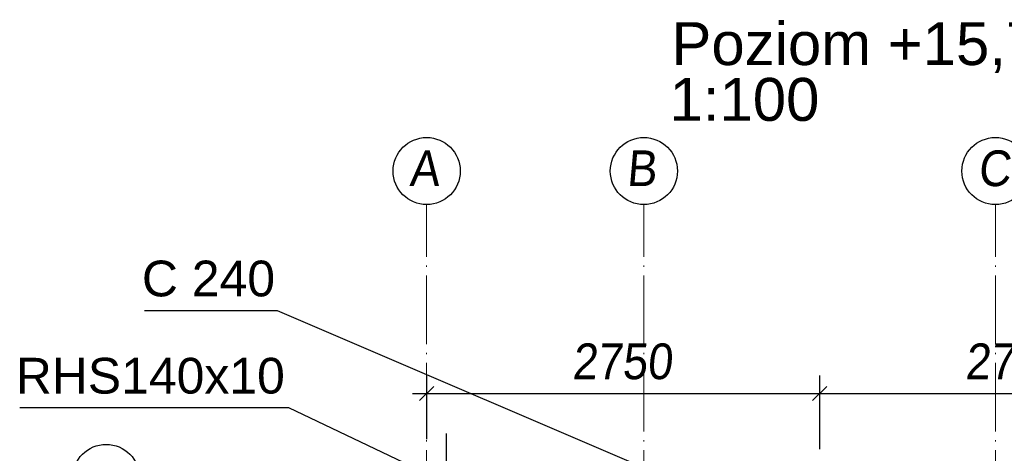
# Paper-space layout 'A0 Advance Steel' of a CAD drawing. Header units: millimetres. Extents: x 228 to 822, y 214 to 634.
# Tile 60 of 76: x 551 to 620, y 329 to 359. Entities that reach past the tile are written whole.
import ezdxf

# ---------------------------------------------------------------- set-up
doc = ezdxf.new("R2010")
doc.units = ezdxf.units.MM
doc.linetypes.add('ACAD_ISO04W100', pattern=[30, 24, -3, 0, -3])
doc.layers.get('0').update_dxf_attribs({"linetype": 'CONTINUOUS'})
doc.layers.add('AS_DIM_ON', color=7, linetype='CONTINUOUS')
doc.layers.add('AS_Schody', color=253, linetype='CONTINUOUS')
doc.styles.add('Arial', font='arial.ttf')
doc.styles.add('ARIAL_1', font='arial.ttf', dxfattribs={"width": 0.9, "oblique": 5})

# ---------------------------------------------------------------- blocks, each defined once
blk = doc.blocks.new('324ewdsczxzxcz')
at = {"linetype": 'ACAD_ISO04W100', "lineweight": 5, "ltscale": 0.2}
for p, q in [((303.229, 244.968, -5394.472), (303.229, 340.131, -5394.472)), ((318.429, 244.968), (318.429, 340.131)), ((343.029, 244.968), (343.029, 340.131))]:
    blk.add_line(p, q, dxfattribs=at)
for centre in [(303.229, 342.478, -5394.472), (318.429, 342.478), (343.029, 342.478), (280.8, 321.018, -2695.986)]:
    blk.add_circle(centre, 2.347)
at = {"char_height": 2.5, "attachment_point": 1, "style": 'ARIAL_1'}
for s, insert in [('A', (302.007, 343.922, -5394.472)), ('B', (317.207, 343.922)), ('C', (341.807, 343.922))]:
    blk.add_mtext_dynamic_manual_height_columns(s, width=4.31573, gutter_width=12.5, heights=[0], dxfattribs=dict(at, insert=insert))

psp = doc.layouts.new('A0 Advance Steel')

# ---------------------------------------------------------------- linework, layer by layer
at = {"color": 7}
for points in [[(598.344, 326.505), (569.326, 338.951), (560.006, 338.951)], [(579.16, 327.845), (570.111, 332.153), (551.279, 332.153)]]:
    psp.add_lwpolyline(points, dxfattribs=at)
at = {"layer": 'AS_DIM_ON', "color": 8}
for p, q in [((579.76, 334.408), (579.76, 329.955)), ((607.26, 334.408), (607.26, 329.255)), ((578.76, 333.158), (607.26, 333.158)), ((607.26, 333.158), (635.76, 333.158))]:
    psp.add_line(p, q, dxfattribs=at)
at = {"layer": 'AS_DIM_ON', "color": 8, "linetype": 'ByBlock', "lineweight": -2}
for p, q in [((580.26, 333.658), (579.26, 332.658)), ((606.76, 332.658), (607.76, 333.658)), ((607.76, 333.658), (606.76, 332.658))]:
    psp.add_line(p, q, dxfattribs=at)
at = {"layer": 'AS_Schody', "color": 10, "linetype": 'ACAD_ISO04W100', "ltscale": 0.15}
psp.add_lwpolyline([(581.145, 311.055), (581.145, 313.555), (581.145, 327.855), (581.145, 330.355)], dxfattribs=at)

# ---------------------------------------------------------------- block references
psp.add_blockref('324ewdsczxzxcz', (276.531, 6.237, 21392.364))

# ---------------------------------------------------------------- texts
at = {"color": 84, "style": 'Arial'}
for s, p in [('Poziom +15,75', (596.89, 356.127)), ('1:100', (596.757, 352.227))]:
    psp.add_text(s, height=3, dxfattribs=at).set_placement(p)
at = {"color": 7, "style": 'Arial'}
for s, p in [('C 240', (559.832, 339.951)), ('RHS140x10', (551.005, 333.153))]:
    psp.add_text(s, height=2.5, dxfattribs=at).set_placement(p)
at = {"layer": 'AS_DIM_ON', "color": 9, "style": 'ARIAL_1', "oblique": 5, "width": 0.9}
for p in [(589.932, 334.158), (617.432, 334.158)]:
    psp.add_text('2750', height=2.5, dxfattribs=at).set_placement(p)

doc.saveas('drawing.dxf')
